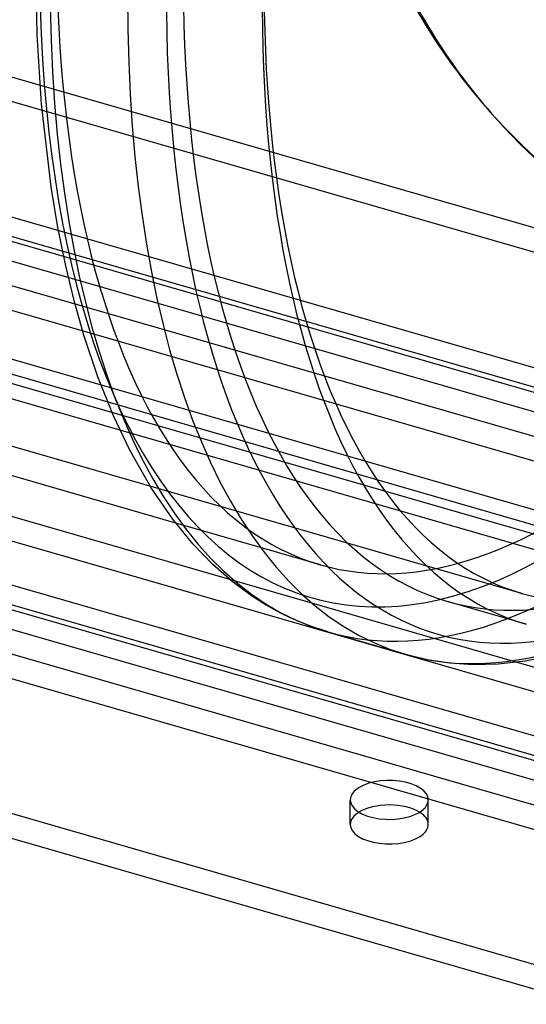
# Model space of a CAD drawing. Header units: millimetres. Extents: x -144 to 144, y -123 to 109.
# Tile 7 of 11: x -6 to 29, y -122 to -53. Entities that reach past the tile are written whole.
import ezdxf

# ---------------------------------------------------------------- set-up
doc = ezdxf.new("R2010")
doc.units = ezdxf.units.MM
doc.layers.add('HIDDEN', color=7, linetype='Continuous')
doc.layers.add('THICK', color=7, linetype='Continuous')

msp = doc.modelspace()

# ---------------------------------------------------------------- linework, layer by layer
at = {"layer": 'HIDDEN'}
for p, q in [((-31.451, -49.811), (76.451, -80.959)), ((78.574, -83.304), (-33.574, -50.93)), ((-55.033, -52.871), (79.197, -91.62)), ((-56.845, -54.08), (81.01, -93.875)), ((75.533, -91.953), (-50.033, -55.705)), ((77.367, -94.214), (-51.867, -56.908)), ((-54.626, -57.843), (74.126, -95.01)), ((-56.415, -59.059), (75.915, -97.259)), ((27.143, -59.79), (26.737, -59.333)), ((60.667, -96.305), (-55.12, -62.88)), ((28.983, -93.299), (-74.247, -63.499)), ((62.399, -98.537), (-56.852, -64.112)), ((62.224, -97.833), (-53.564, -64.408)), ((63.956, -100.065), (-55.296, -65.64)), ((59.32, -113.595), (-80.155, -73.332)), ((-63.956, -73.14), (55.296, -107.565)), ((54.626, -111.898), (-74.126, -74.731)), ((56.415, -114.146), (-75.915, -75.946)), ((-77.367, -78.991), (51.867, -116.298)), ((14.797, -91.285), (4.592, -88.339)), ((8.373, -92.287), (28.637, -98.137)), ((16.891, -109.593), (16.891, -107.861)), ((22.391, -109.593), (22.391, -107.861))]:
    msp.add_line(p, q, dxfattribs=at)
for centre, major_axis, ratio, start_param, end_param in [((-46.921, 13.545), (23.186, 80.32), 0.433013, -2.55359, 0), ((-37.984, 10.965), (-23.186, -80.32), 0.433013, 0.588003, 3.141593), ((37.984, -10.965), (23.186, 80.32), 0.433013, 0.588003, 3.141593), ((51.615, -14.9), (-22.632, -78.399), 0.433013, -2.55359, 0.000002), ((-46.921, 13.545), (23.852, 82.626), 0.433013, -2.55359, -0.982794), ((-45.189, 13.045), (24.407, 84.548), 0.433013, -2.55359, -0.982794), ((-39.716, 11.465), (24.407, 84.548), 0.433013, -2.55359, -0.982794), ((-37.984, 10.965), (-23.852, -82.626), 0.433013, 0.588003, 2.158799), ((81.491, -13.378), (-3.1, -68.57), 0.869848, -1.588221, -0.366491), ((81.984, -13.401), (3.1, 68.57), 0.869848, 1.553372, 2.775102), ((77.999, -13.686), (-51.262, -45.647), 0.791154, -0.264666, 0.000001), ((78.405, -14.143), (51.262, 45.647), 0.791154, 2.876926, 3.141594), ((37.984, -10.965), (23.852, 82.626), 0.433013, 2.158799, 3.729595), ((77.999, -13.686), (-51.262, -45.647), 0.791154, 0.000001, 0.957064), ((78.405, -14.143), (51.262, 45.647), 0.791154, -3.141591, -2.184528), ((37.984, -10.965), (23.186, 80.32), 0.433013, -3.141592, -2.55359), ((46.921, -13.545), (-23.186, -80.32), 0.433013, 0, 0.588003), ((39.716, -11.465), (-24.407, -84.548), 0.433013, 0.000107, 0.588003), ((45.189, -13.045), (-24.407, -84.548), 0.433013, 0.000107, 0.588003), ((51.615, -14.9), (-22.632, -78.399), 0.433013, 0.000002, 0.266038), ((19.641, -109.593), (2.75, 0), 0.5, 2.617994, 3.141499), ((19.641, -109.593), (2.75, 0), 0.5, 2.46025, 2.617994), ((19.641, -109.593), (2.75, 0), 0.5, -0.000094, 0.681342), ((19.641, -109.593), (2.75, 0), 0.5, 3.141499, 5.759587), ((19.641, -109.593), (2.75, 0), 0.5, -0.523599, -0.000094)]:
    msp.add_ellipse(centre, major_axis=major_axis, ratio=ratio, start_param=start_param, end_param=end_param, dxfattribs=at)
at = {"layer": 'THICK'}
for p, q in [((-5.177, -53.896), (-5.284, -48.704)), ((-4.865, -58.802), (-5.177, -53.896)), ((-4.184, -64.638), (-4.865, -58.802)), ((-3.707, -67.505), (-4.184, -64.638)), ((-3.159, -70.209), (-3.707, -67.505)), ((-2.549, -72.735), (-3.159, -70.209)), ((-1.885, -75.084), (-2.549, -72.735)), ((-0.904, -78.019), (-1.885, -75.084)), ((0.203, -80.781), (-0.904, -78.019)), ((4.592, -88.339), (-24.372, -79.978)), ((1.357, -83.208), (0.203, -80.781)), ((-26.846, -82.121), (8.373, -92.287)), ((2.862, -85.854), (1.357, -83.208)), ((36.71, -105.336), (-31.062, -85.771)), ((4.387, -88.071), (2.862, -85.854)), ((5.802, -89.798), (4.387, -88.071)), ((-35.266, -89.412), (36.71, -110.19)), ((7.217, -91.262), (5.802, -89.798)), ((31.451, -119.93), (-66.76, -91.579)), ((8.573, -92.452), (7.217, -91.262)), ((-68.014, -92.949), (33.574, -122.275)), ((9.928, -93.46), (8.573, -92.452)), ((10.956, -94.117), (9.928, -93.46)), ((11.99, -94.69), (10.956, -94.117)), ((29.295, -95.47), (23.735, -93.865)), ((12.598, -94.99), (11.99, -94.69)), ((13.942, -95.559), (12.598, -94.99)), ((15.313, -96.014), (13.942, -95.559)), ((15.309, -96.013), (20.782, -97.593)), ((20.786, -97.594), (22.315, -97.964)), ((29.205, -98.056), (31.256, -97.637)), ((22.315, -97.964), (23.897, -98.204)), ((23.897, -98.204), (25.561, -98.31)), ((25.561, -98.31), (27.316, -98.268)), ((27.316, -98.268), (29.205, -98.056)), ((28.637, -98.137), (36.71, -100.468))]:
    msp.add_line(p, q, dxfattribs=at)
for centre, major_axis, ratio, start_param, end_param in [((46.921, -13.545), (-23.186, -80.32), 0.433013, -2.55359, 0), ((52.481, -15.15), (-23.186, -80.32), 0.433013, -2.55359, 0), ((39.716, -11.465), (-24.407, -84.548), 0.433013, -0.982794, 0.000107), ((45.189, -13.045), (-24.407, -84.548), 0.433013, -0.982794, 0), ((46.921, -13.545), (-23.852, -82.626), 0.433013, -0.982794, 0.257617), ((45.189, -13.045), (-24.407, -84.548), 0.433013, 0, 0.000107), ((19.641, -107.861), (-2.75, 0), 0.5, 3.141499, 5.759587), ((19.641, -107.861), (-2.75, 0), 0.5, -0.523599, -0.000094), ((19.641, -107.861), (-2.75, 0), 0.5, -0.000094, 2.617994), ((19.641, -109.593), (2.75, 0), 0.5, 0.681342, 2.46025), ((19.641, -107.861), (-2.75, 0), 0.5, 2.617994, 3.141499)]:
    msp.add_ellipse(centre, major_axis=major_axis, ratio=ratio, start_param=start_param, end_param=end_param, dxfattribs=at)

doc.saveas('drawing.dxf')
